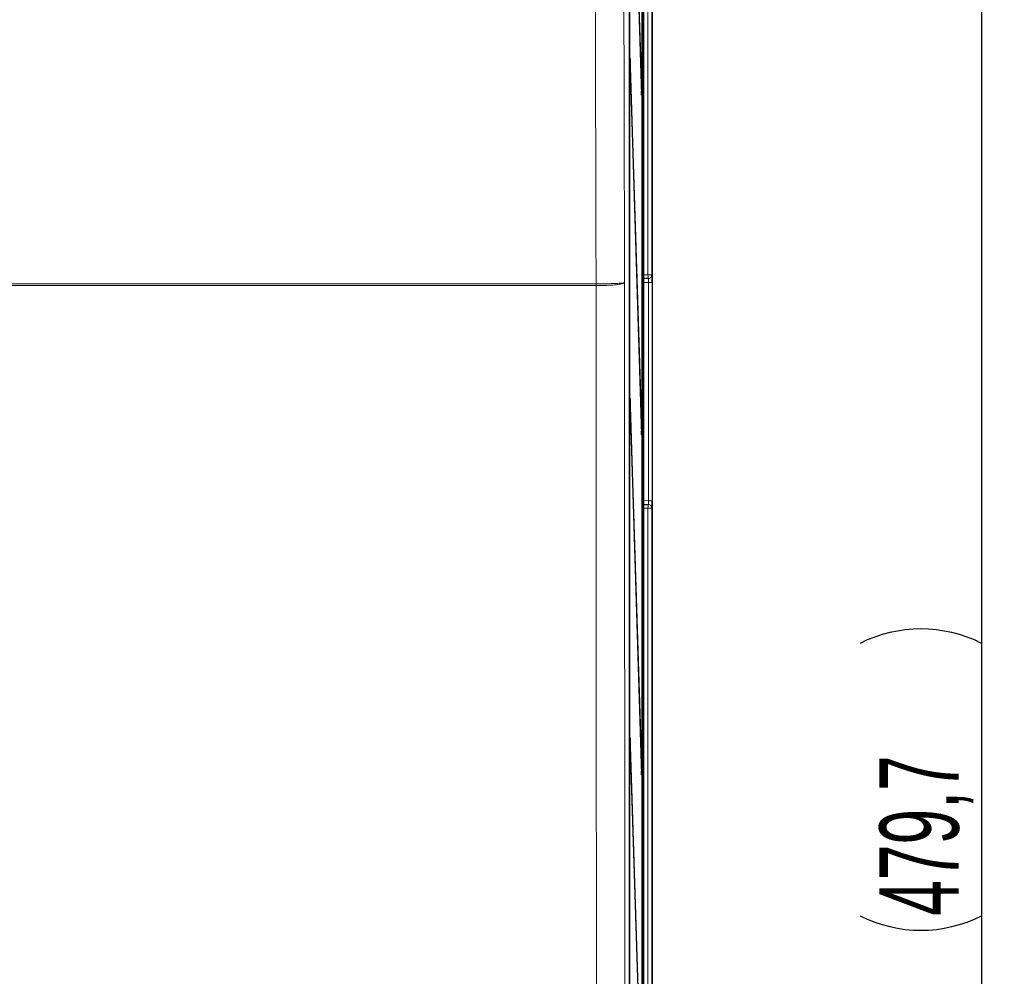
# Paper-space layout 'Blatt3' of a CAD drawing. Header units: millimetres. Extents: x 5 to 418, y 2 to 292.
# Tile 25 of 56: x 101 to 144, y 164 to 206. Entities that reach past the tile are written whole.
import ezdxf

# ---------------------------------------------------------------- set-up
doc = ezdxf.new("R2010")
doc.units = ezdxf.units.MM
doc.layers.add('SLD-0', color=7, linetype='Continuous')
doc.styles.add('SLDTEXTSTYLE0', font='TXT', dxfattribs={"width": 0.605})
doc.dimstyles.new('SLDDIMSTYLE1', dxfattribs={"dimtxt": 3.5, "dimasz": 3.302, "dimexe": 0, "dimexo": 0.0625, "dimgap": 0.875, "dimtad": 1, "dimdec": 1, "dimlfac": 3, "dimrnd": 1e-09, "dimzin": 12, "dimdsep": 46, "dimtxsty": 'SLDTEXTSTYLE0', "dimsah": 1, "dimcen": 0.09, "dimadec": 0, "dimazin": 3, "dimtfac": 1, "dimtofl": 0, "dimtmove": 0, "dimatfit": 3, "dimfxl": 1, "dimfrac": 2, "dimtolj": 1, "dimtzin": 12, "dimarcsym": 0})

# ---------------------------------------------------------------- blocks, each defined once
blk = doc.blocks.new('_D_14')
at = {"layer": 'SLD-0', "color": 7}
for p, q in [((127.324, 252.29), (144.373, 252.29)), ((143.373, 252.29), (143.373, 92.39)), ((120.491, 92.39), (144.373, 92.39))]:
    blk.add_line(p, q, dxfattribs=at)
for centre, start, end in [((140.687, 172.984), 63.4349, 116.5651), ((140.687, 171.696), 243.4349, 296.5651)]:
    blk.add_arc(centre, 6.006, start, end, dxfattribs=at)
for points in [[(143.373, 252.29), (142.865, 248.988), (143.881, 248.988)], [(143.373, 92.39), (143.881, 95.692), (142.865, 95.692)]]:
    blk.add_solid(points, dxfattribs=at)
at = {"layer": 'SLD-0', "color": 7, "insert": (138.861, 166.324), "char_height": 3.5, "attachment_point": 1, "rotation": 90, "style": 'SLDTEXTSTYLE0'}
blk.add_mtext('479,7', dxfattribs=at)

psp = doc.layouts.new('Blatt3')

# ---------------------------------------------------------------- linework, layer by layer
at = {"color": 7, "linetype": 'Continuous', "lineweight": 25}
for p, q in [((128.824, 245.223), (128.824, 134.5564)), ((127.8183, 145.2288), (127.8183, 244.5509)), ((127.8253, 239.7231), (127.8253, 146.3897)), ((127.8333, 146.3897), (127.8333, 239.7231)), ((128.3818, 139.7231), (128.3818, 239.7231)), ((128.3897, 239.7231), (128.3897, 139.7231)), ((128.4485, 134.3897), (128.4485, 239.4899)), ((128.362, 202.9317), (127.8569, 219.1826)), ((127.853, 218.8073), (128.3581, 202.5564)), ((127.8569, 204.1826), (127.853, 203.8073)), ((128.362, 187.9317), (127.8569, 204.1826)), ((127.853, 203.8073), (128.3581, 187.5564)), ((128.362, 202.9317), (128.3469, 202.9163)), ((128.3581, 202.5564), (128.362, 202.9317)), ((128.6399, 194.4598), (128.4485, 194.4565)), ((128.6544, 194.4601), (128.6399, 194.4598)), ((127.8569, 189.1826), (127.853, 188.8073)), ((128.362, 172.9317), (127.8569, 189.1826)), ((127.853, 188.8073), (128.3581, 172.5564)), ((128.362, 187.9317), (128.3469, 187.9163)), ((128.3581, 187.5564), (128.362, 187.9317)), ((128.4485, 184.4896), (128.6399, 184.4863)), ((128.6399, 184.4863), (128.6544, 184.486)), ((127.8569, 174.1826), (127.853, 173.8073)), ((128.362, 157.9317), (127.8569, 174.1826)), ((127.853, 173.8073), (128.3581, 157.5564)), ((128.362, 172.9317), (128.3469, 172.9163)), ((128.3581, 172.5564), (128.362, 172.9317))]:
    psp.add_line(p, q, dxfattribs=at)
at = {"color": 7, "linetype": 'Continuous', "lineweight": 18}
for p, q in [((128.824, 134.5564), (128.824, 245.223)), ((128.637, 194.6265), (128.637, 232.903)), ((128.8037, 232.903), (128.8037, 194.6265)), ((128.4485, 194.6232), (128.637, 194.6265)), ((128.8037, 194.6265), (128.637, 194.6265)), ((128.8037, 194.6265), (128.8182, 194.6267)), ((126.3416, 194.2286), (126.3426, 194.2286)), ((126.3427, 194.1507), (126.342, 194.1507)), ((128.6603, 194.2935), (128.4485, 194.2898)), ((128.6603, 194.2935), (128.824, 194.2935)), ((128.6603, 184.6526), (128.6603, 194.2935)), ((128.824, 194.2935), (128.824, 184.6526)), ((128.4485, 184.6563), (128.6603, 184.6526)), ((128.6603, 184.6526), (128.824, 184.6526)), ((128.637, 184.3196), (128.4485, 184.3229)), ((128.8037, 184.3196), (128.637, 184.3196)), ((128.637, 146.0431), (128.637, 184.3196)), ((128.8037, 184.3196), (128.8037, 146.0431)), ((128.8182, 184.3194), (128.8037, 184.3196))]:
    psp.add_line(p, q, dxfattribs=at)
at = {"color": 7, "linetype": 'Continuous', "lineweight": 18, "flags": 128}
for points in [[(127.5436, 216.587), (127.5784, 202.4139), (127.5984, 194.2842)], [(126.3426, 194.2286), (126.337, 196.5004), (126.3145, 205.7428), (126.2885, 216.4248)], [(128.6399, 194.4598), (128.6399, 194.463), (128.6397, 194.4725), (128.6395, 194.4879), (128.6391, 194.5086), (128.6387, 194.5339), (128.6382, 194.5627), (128.6376, 194.5939), (128.637, 194.6265)], [(128.6399, 184.4863), (128.6399, 184.4831), (128.6397, 184.4736), (128.6395, 184.4582), (128.6391, 184.4375), (128.6387, 184.4122), (128.6382, 184.3834), (128.6376, 184.3522), (128.637, 184.3196)]]:
    psp.add_lwpolyline(points, dxfattribs=at)
at = {"color": 7, "linetype": 'Continuous', "lineweight": 18}
for centre, radius, start, end in [((128.637, 194.6264), 0.1667, 271.00366, 0.00471), ((128.6515, 194.6267), 0.1667, 271.00454, 0.0047), ((117.9057, 194.137), 8.4363, 0.09319, 0.62251), ((117.567, 194.1774), 8.7757, 359.82592, 0.33475), ((128.637, 184.3197), 0.1667, 359.99529, 88.99645), ((128.6515, 184.3194), 0.1667, 359.9953, 88.99535)]:
    psp.add_arc(centre, radius, start, end, dxfattribs=at)
for centre, major_axis, ratio, start_param, end_param in [((128.6515, 194.2933), (0.0029, 0.1667), 0.0523172, 4.7145255, 6.2850173), ((128.8182, 194.2933), (0, 0.3334), 0.0174604, 5.2567119, 6.2834903), ((128.6515, 184.6528), (-0.0029, 0.1667), 0.0523172, 3.1397607, 4.7102524)]:
    psp.add_ellipse(centre, major_axis=major_axis, ratio=ratio, start_param=start_param, end_param=end_param, dxfattribs=at)
at = {"color": 7, "linetype": 'Continuous', "lineweight": 25}
for centre, start_param, end_param in [((128.8182, 194.2933), 4.7129985, 5.2567119), ((128.8182, 184.6528), 3.1412877, 4.7117794)]:
    psp.add_ellipse(centre, major_axis=(0, 0.3334), ratio=0.0174604, start_param=start_param, end_param=end_param, dxfattribs=at)
at = {"color": 7, "linetype": 'Continuous', "lineweight": 18}
for points, knots in [([(99.4741, 194.2286), (99.4741, 194.2286), (101.274, 194.2286), (105.4431, 194.2287), (112.0235, 194.2287), (119.19, 194.2287), (123.9577, 194.2287), (126.3416, 194.2286)], [0, 0, 0, 0, 0.0000007, 0.2007681, 0.4671781, 0.7335861, 1, 1, 1, 1]), ([(126.342, 194.1507), (123.9581, 194.1507), (119.1902, 194.1506), (112.0234, 194.1506), (105.4429, 194.1506), (101.2739, 194.1507), (99.4741, 194.1507), (99.4741, 194.1507)], [0, 0, 0, 0, 0.2664191, 0.5328324, 0.7992478, 0.9999993, 1, 1, 1, 1]), ([(126.3804, 145.3312), (126.378, 147.3794), (126.3701, 154.1939), (126.3591, 165.7829), (126.3484, 180.0087), (126.3442, 189.4672), (126.342, 194.1507)], [0, 0, 0, 0, 0.1260003, 0.4192179, 0.7124168, 1, 1, 1, 1]), ([(126.3426, 194.2286), (126.4742, 194.2289), (126.7375, 194.2294), (127.1007, 194.2379), (127.3879, 194.2513), (127.5567, 194.2674), (127.5961, 194.2788), (127.5983, 194.284), (127.5984, 194.2842)], [0, 0, 0, 0, 0.2062134, 0.4125146, 0.6191156, 0.8262078, 0.9951468, 1, 1, 1, 1]), ([(127.5984, 194.2842), (127.5983, 194.2838), (127.5961, 194.2713), (127.5567, 194.2437), (127.388, 194.205), (127.1007, 194.173), (126.7376, 194.1525), (126.4743, 194.1513), (126.3427, 194.1507)], [0, 0, 0, 0, 0.0048532, 0.173793, 0.3808838, 0.587486, 0.7937858, 1, 1, 1, 1]), ([(127.5984, 194.2842), (127.6, 190.595), (127.602, 185.8806), (127.6077, 176.399), (127.6154, 165.8396), (127.6266, 154.2634), (127.6344, 147.4562), (127.6368, 145.4103)], [0, 0, 0, 0, 0.2262695, 0.2891517, 0.581705, 0.8742772, 1, 1, 1, 1])]:
    psp.add_open_spline(points, degree=3, knots=knots, dxfattribs=at)

# ---------------------------------------------------------------- dimensions: what is measured, and where the dimension line sits
at = {"layer": 'SLD-0', "color": 7}
dim = psp.add_linear_dim(base=(143.3729, 92.3897), p1=(127.3241, 252.2897), p2=(120.4908, 92.3897), angle=90, text='(<>)', dimstyle='SLDDIMSTYLE1', dxfattribs=at)
dim.commit()
dim.dimension.update_dxf_attribs({"geometry": '_D_14', "text_midpoint": (143.3729, 172.3397), "dimtype": 160})

doc.saveas('drawing.dxf')
